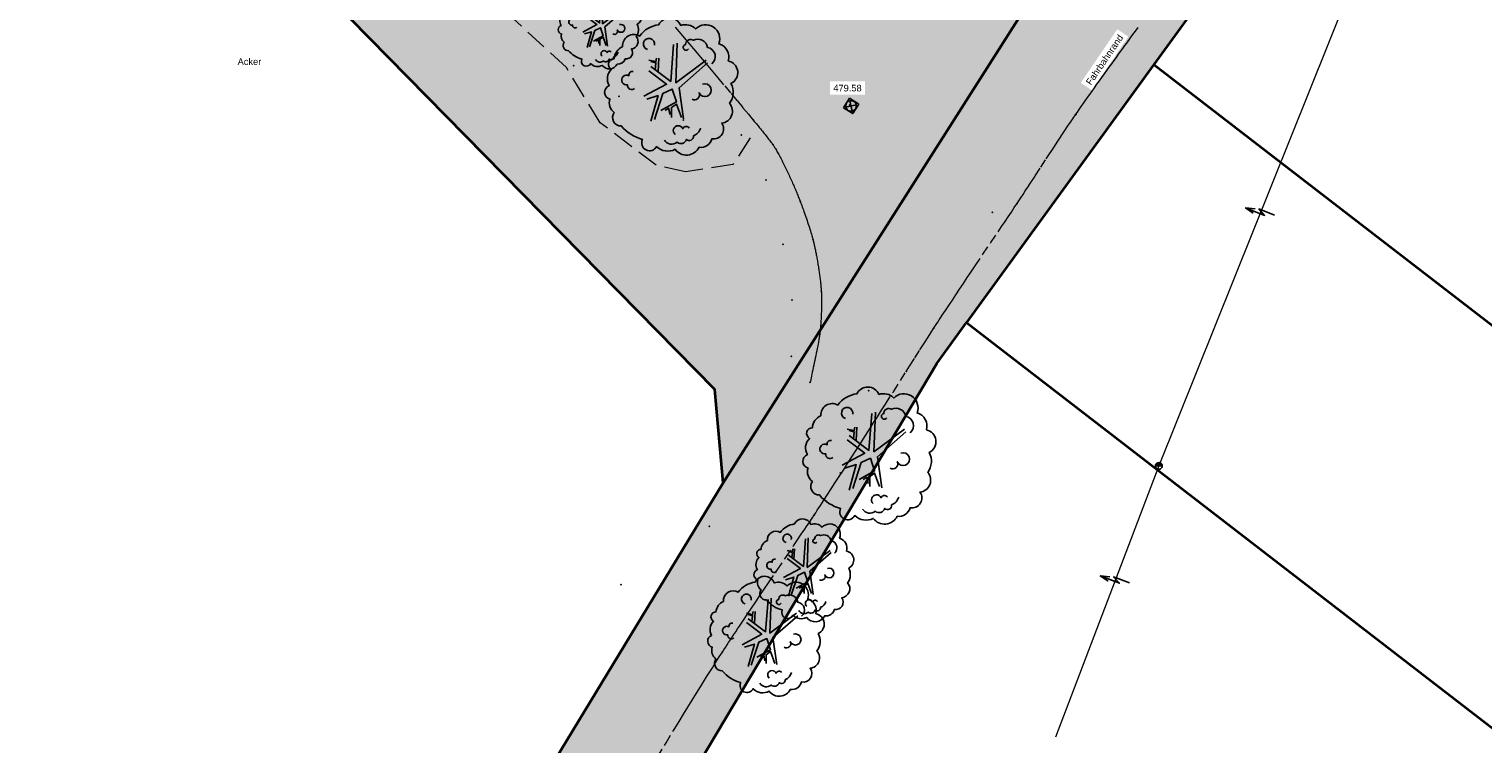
# Model space of a CAD drawing. Header units: metres. Extents: x 32314623 to 32316932, y 5614378 to 5615384.
# Tile 6 of 35: x 32316040 to 32316122, y 5614769 to 5614809. Entities that reach past the tile are written whole.
import ezdxf

# ---------------------------------------------------------------- set-up
doc = ezdxf.new("R2010")
doc.units = ezdxf.units.M
for name, pattern in [('1', [0]), ('20', [1.5, 0.5, -0.25, 0.5, -0.25]), ('36', [3.45, 1.225, -0.5, 1.225, -0.5]), ('96', [0])]:
    doc.linetypes.add(name, pattern=pattern)
doc.layers.get('0').update_dxf_attribs({"color": 1, "linetype": 'CONTINUOUS'})
for name, color, linetype in [('alte Grenzen', 7, 'CONTINUOUS'), ('Bäume Stäucher', 7, 'CONTINUOUS'), ('Diverses', 7, 'CONTINUOUS'), ('Ebene 1', 7, 'CONTINUOUS'), ('Fahrbahn', 7, 'CONTINUOUS'), ('Höhentexte', 7, 'CONTINUOUS'), ('Texte zu Fahrbahn - Toptexte', 7, 'CONTINUOUS'), ('vorhandene Straße', 7, 'CONTINUOUS'), ('WS  GS  Hydrant  Gulli  usw', 7, 'CONTINUOUS')]:
    doc.layers.add(name, color=color, linetype=linetype)
doc.styles.add('n', font='Arial.ttf')

# ---------------------------------------------------------------- blocks, each defined once
blk = doc.blocks.new('S4')
at = {"color": 7}
for points in [[(-0.5, 0.5), (0.5, 0.5), (0.5, -0.5)], [(-0.5, 0.5), (-0.5, -0.5)], [(-0.5, -0.5), (0.5, -0.5)]]:
    blk.add_lwpolyline(points, dxfattribs=at)
at = {"color": 0, "lineweight": -2}
blk.add_lwpolyline([(0.408503, -0.23585, -0.5773502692), (-0.408503, -0.23585, -0.5773502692), (0, 0.471699, -0.5773502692)], format="xyb", close=True, dxfattribs=at)
for points in [[(0.333542, 0.333542), (-0.333542, -0.333542)], [(0.333542, -0.333542), (-0.333542, 0.333542)]]:
    blk.add_lwpolyline(points, dxfattribs=at)
blk = doc.blocks.new('S12')
at = {"color": 0, "lineweight": -2}
blk.add_lwpolyline([(0.433013, -0.25, -0.5773502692), (-0.433013, -0.25, -0.5773502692), (0, 0.5, -0.5773502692)], format="xyb", close=True, dxfattribs=at)
blk.add_lwpolyline([(0.5, 0), (-0.5, 0)], dxfattribs=at)
for points in [[(-0.45, 0, -1), (0.45, 0)], [(-0.4, 0, -1), (0.4, 0)], [(-0.35, 0, -1), (0.35, 0)], [(-0.3, 0, -1), (0.3, 0)], [(-0.25, 0, -1), (0.25, 0)], [(-0.2, 0, -1), (0.2, 0)], [(-0.15, 0, -1.2936749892), (0.15, 0)], [(-0.1, 0, -1.3701562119), (0.1, 0)], [(-0.05, 0, -1.8633249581), (0.05, 0)]]:
    blk.add_lwpolyline(points, format="xyb", dxfattribs=at)
blk = doc.blocks.new('S115')
at = {"color": 92, "true_color": 0x00cd00}
blk.add_lwpolyline([(0.38, 0.18, -0.720322), (0.4, 0.02, -0.293105), (0.39, -0.12, -0.60356), (0.335, -0.26, -0.682674), (0.265, -0.37, -0.389231), (0.175, -0.43, -0.560861), (0.005, -0.445, -0.33185), (-0.125, -0.425, -0.983969), (-0.225, -0.375, -0.154039), (-0.375, -0.28, -0.618334), (-0.425, -0.185, -0.323718), (-0.455, -0.09, -0.727182), (-0.46, 0.005, -0.3406), (-0.445, 0.12, -0.78117), (-0.425, 0.195, -0.280586), (-0.365, 0.28, -0.603026), (-0.245, 0.355, -0.210061), (-0.11, 0.435, -0.647135), (0.045, 0.43, -0.293004), (0.15, 0.405, -0.808724), (0.315, 0.3, -0.423577)], format="xyb", close=True, dxfattribs=at)
for points in [[(-0.19, 0.26, -2.311325), (-0.14, 0.29)], [(0.1, 0.265, -1.589785), (0.08, 0.295, -0.618917), (0.135, 0.325, -0.49854), (0.235, 0.275, -0.65059), (0.265, 0.16)], [(-0.28, -0.015, -0.683441), (-0.33, 0.01, -1.429021), (-0.32, 0.075, -0.554902), (-0.29, 0.105)], [(0.125, -0.09, 0.752735), (0.175, -0.045, 2.3423), (0.2, 0.015)], [(0.185, -0.295, -0.230204), (0.135, -0.35, -0.683441), (0.085, -0.375, -0.556841), (0.02, -0.395, -0.46095), (-0.07, -0.38)], [(0.105, -0.295, 0.635794), (0.06, -0.3, 1.273144), (0.005, -0.34)]]:
    blk.add_lwpolyline(points, format="xyb", dxfattribs=at)
at = {"color": 34}
for points in [[(-0.165, 0.14), (-0.025, 0.035), (-0.005, 0.295)], [(0.02, 0.305), (0.01, 0.025), (0.225, 0.185)], [(-0.215, -0.07), (-0.055, 0.015), (-0.18, 0.11)], [(-0.18, 0.185), (-0.13, 0.175), (-0.125, 0.2)], [(-0.135, 0.115), (-0.13, 0.165), (-0.165, 0.175)], [(-0.11, 0.2), (-0.115, 0.105)], [(0.235, 0.165), (0.035, -0.01), (0.065, -0.23)], [(-0.165, -0.245), (-0.115, -0.065), (-0.195, -0.09)], [(-0.095, -0.17), (0.015, -0.11), (-0.015, -0.02), (-0.08, -0.05), (-0.14, -0.235)], [(-0.03, -0.2), (-0.04, -0.155), (-0.065, -0.17)], [(0.05, -0.22), (0.015, -0.125), (-0.02, -0.15), (-0.02, -0.22)]]:
    blk.add_lwpolyline(points, dxfattribs=at)
blk = doc.blocks.new('S54')
at = {"color": 0, "lineweight": -2}
for points in [[(0.44, 0.04), (-0.14, 0.04), (0.08, -0.07), (-0.4, -0.07)], [(0.18, 0.1), (0.44, 0.04), (0.18, -0.03)]]:
    blk.add_lwpolyline(points, dxfattribs=at)

msp = doc.modelspace()

# ---------------------------------------------------------------- hatches: boundary and pattern name
at = {"layer": 'vorhandene Straße', "lineweight": 25, "true_color": 0xe6d499}
for points in [[(32316174.342, 5614910.139), (32316216.752, 5614946.199), (32316230.106, 5614957.353), (32316232.818, 5614963.277), (32316232.453, 5614967.635), (32316238.07, 5614964.455), (32316247.824, 5614962.684), (32316254.36, 5614961.499), (32316226.309, 5614943.238), (32316179.821, 5614903.686), (32316169.861, 5614895.2), (32316153.544, 5614876.086), (32316091.162, 5614790.124), (32316045.777, 5614713.839), (32316039.987, 5614706.088), (32315975.745, 5614631.088), (32315906.445, 5614561.947), (32315862.415, 5614523.613), (32315840.607, 5614499.19), (32315813.638, 5614462.476), (32315803.318, 5614458.911), (32315831.339, 5614501.145), (32315841.16, 5614512.316), (32315857.587, 5614528.723), (32315902.078, 5614566.787), (32315970.936, 5614635.457), (32316037.639, 5614715.07), (32316079.08, 5614783.367), (32316098.454, 5614813.841), (32316128.16, 5614855.559), (32316146.92, 5614881.394), (32316163.861, 5614901.227)], [(32316096.436, 5614936.785), (32316085.029, 5614944.514), (32316076.988, 5614946.412), (32316068.04, 5614938.74), (32316064.523, 5614935.691), (32316054.289, 5614918.295), (32316046.632, 5614900.712), (32316039.914, 5614877.479), (32316061.129, 5614850.019), (32316066.179, 5614843.48), (32316091.939, 5614812.604), (32316098.454, 5614813.841), (32316079.08, 5614783.367), (32316078.624, 5614788.649), (32316000.811, 5614867.843), (32316026.272, 5614895.141), (32316046.335, 5614916.646), (32316052.394, 5614925.376), (32316068.158, 5614946.851), (32316076.22, 5614955.11), (32316087.574, 5614948.805), (32316103.167, 5614941.657)]]:
    msp.add_hatch(color=41, dxfattribs=at).paths.add_polyline_path(points, flags=0)

# ---------------------------------------------------------------- linework, layer by layer
at = {"layer": 'alte Grenzen', "color": 7, "linetype": '1', "lineweight": 35}
for p, q in [((32316113.984, 5614821.574), (32316103.412, 5614807.005)), ((32316103.412, 5614807.005), (32316218.866, 5614717.999)), ((32316092.839, 5614792.436), (32316208.453, 5614703.154))]:
    msp.add_line(p, q, dxfattribs=at)
for points in [[(32316075.43, 5614763.681), (32316084.377, 5614778.72), (32316091.162, 5614790.124), (32316092.839, 5614792.436)], [(32316016.279, 5614689.577), (32316037.639, 5614715.07), (32316062.415, 5614755.903), (32316079.08, 5614783.367)]]:
    msp.add_lwpolyline(points, dxfattribs=at)
at = {"layer": 'Diverses', "color": 7, "true_color": 0xffffff}
for p in [(32316070.638, 5614806.952), (32316073.193, 5614805.218), (32316076.845, 5614803.881), (32316080.115, 5614803.031), (32316081.506, 5614800.48), (32316094.292, 5614798.664), (32316082.474, 5614796.854), (32316082.97, 5614793.708), (32316082.943, 5614790.522), (32316087.312, 5614788.576), (32316085.705, 5614783.928), (32316078.3, 5614780.918), (32316073.323, 5614777.626)]:
    msp.add_point(p, dxfattribs=at)
at = {"layer": 'Ebene 1', "color": 7, "true_color": 0xffffff}
msp.add_point((32316086.236, 5614804.712, 479.579), dxfattribs=at)
at = {"layer": 'Fahrbahn', "color": 7, "linetype": '20', "lineweight": 18}
msp.add_lwpolyline([(32316076.37, 5614809.117), (32316076.579, 5614808.872), (32316076.787, 5614808.627), (32316076.994, 5614808.384), (32316077.201, 5614808.14), (32316077.407, 5614807.897), (32316077.61, 5614807.657), (32316077.814, 5614807.416), (32316078.014, 5614807.178), (32316078.212, 5614806.943), (32316078.409, 5614806.709), (32316078.603, 5614806.478), (32316078.793, 5614806.252), (32316079.172, 5614805.8), (32316079.533, 5614805.368), (32316079.869, 5614804.966), (32316080.204, 5614804.565), (32316080.513, 5614804.194), (32316080.788, 5614803.864), (32316080.86, 5614803.779), (32316080.949, 5614803.672), (32316081.047, 5614803.554), (32316081.096, 5614803.495), (32316081.146, 5614803.433), (32316081.198, 5614803.37), (32316081.25, 5614803.306), (32316081.303, 5614803.242), (32316081.355, 5614803.177), (32316081.408, 5614803.112), (32316081.46, 5614803.047), (32316081.511, 5614802.983), (32316081.562, 5614802.919), (32316081.611, 5614802.856), (32316081.657, 5614802.796), (32316081.704, 5614802.735), (32316081.748, 5614802.677), (32316081.788, 5614802.623), (32316081.808, 5614802.596), (32316081.828, 5614802.569), (32316081.846, 5614802.544), (32316081.864, 5614802.519), (32316081.881, 5614802.495), (32316081.896, 5614802.472), (32316081.912, 5614802.45), (32316081.928, 5614802.426), (32316081.944, 5614802.401), (32316081.96, 5614802.377), (32316081.976, 5614802.352), (32316081.992, 5614802.326), (32316082.025, 5614802.273), (32316082.059, 5614802.218), (32316082.093, 5614802.16), (32316082.127, 5614802.102), (32316082.162, 5614802.041), (32316082.197, 5614801.978), (32316082.232, 5614801.915), (32316082.268, 5614801.85), (32316082.304, 5614801.782), (32316082.339, 5614801.715), (32316082.375, 5614801.646), (32316082.412, 5614801.575), (32316082.448, 5614801.505), (32316082.484, 5614801.433), (32316082.52, 5614801.36), (32316082.556, 5614801.287), (32316082.593, 5614801.213), (32316082.629, 5614801.138), (32316082.664, 5614801.063), (32316082.7, 5614800.988), (32316082.736, 5614800.912), (32316082.771, 5614800.837), (32316082.806, 5614800.761), (32316082.841, 5614800.685), (32316082.875, 5614800.61), (32316082.909, 5614800.535), (32316082.943, 5614800.46), (32316082.976, 5614800.385), (32316083.009, 5614800.311), (32316083.041, 5614800.238), (32316083.072, 5614800.165), (32316083.103, 5614800.093), (32316083.134, 5614800.023), (32316083.164, 5614799.952), (32316083.193, 5614799.883), (32316083.221, 5614799.816), (32316083.249, 5614799.749), (32316083.276, 5614799.684), (32316083.301, 5614799.621), (32316083.327, 5614799.558), (32316083.351, 5614799.498), (32316083.374, 5614799.44), (32316083.397, 5614799.382), (32316083.419, 5614799.327), (32316083.438, 5614799.275), (32316083.464, 5614799.208), (32316083.492, 5614799.133), (32316083.522, 5614799.051), (32316083.553, 5614798.97), (32316083.585, 5614798.881), (32316083.618, 5614798.789), (32316083.651, 5614798.696), (32316083.685, 5614798.6), (32316083.719, 5614798.501), (32316083.754, 5614798.402), (32316083.789, 5614798.3), (32316083.823, 5614798.199), (32316083.857, 5614798.097), (32316083.891, 5614797.996), (32316083.924, 5614797.896), (32316083.956, 5614797.797), (32316083.988, 5614797.699), (32316084.017, 5614797.606), (32316084.046, 5614797.512), (32316084.074, 5614797.422), (32316084.098, 5614797.339), (32316084.111, 5614797.297), (32316084.122, 5614797.257), (32316084.133, 5614797.219), (32316084.144, 5614797.181), (32316084.154, 5614797.144), (32316084.163, 5614797.109), (32316084.175, 5614797.064), (32316084.187, 5614797.017), (32316084.199, 5614796.966), (32316084.211, 5614796.915), (32316084.223, 5614796.862), (32316084.236, 5614796.807), (32316084.248, 5614796.751), (32316084.261, 5614796.694), (32316084.273, 5614796.634), (32316084.286, 5614796.575), (32316084.298, 5614796.513), (32316084.311, 5614796.45), (32316084.323, 5614796.387), (32316084.335, 5614796.323), (32316084.348, 5614796.257), (32316084.36, 5614796.192), (32316084.372, 5614796.125), (32316084.384, 5614796.058), (32316084.396, 5614795.99), (32316084.408, 5614795.922), (32316084.42, 5614795.853), (32316084.431, 5614795.785), (32316084.442, 5614795.715), (32316084.454, 5614795.646), (32316084.465, 5614795.577), (32316084.475, 5614795.508), (32316084.486, 5614795.439), (32316084.496, 5614795.37), (32316084.506, 5614795.302), (32316084.516, 5614795.234), (32316084.526, 5614795.166), (32316084.535, 5614795.099), (32316084.544, 5614795.033), (32316084.552, 5614794.967), (32316084.561, 5614794.902), (32316084.568, 5614794.839), (32316084.576, 5614794.775), (32316084.583, 5614794.713), (32316084.59, 5614794.653), (32316084.596, 5614794.592), (32316084.602, 5614794.534), (32316084.608, 5614794.478), (32316084.613, 5614794.421), (32316084.618, 5614794.367), (32316084.622, 5614794.315), (32316084.626, 5614794.264), (32316084.629, 5614794.215), (32316084.632, 5614794.168), (32316084.633, 5614794.134), (32316084.635, 5614794.096), (32316084.636, 5614794.057), (32316084.638, 5614794.018), (32316084.639, 5614793.977), (32316084.64, 5614793.935), (32316084.642, 5614793.85), (32316084.643, 5614793.758), (32316084.643, 5614793.662), (32316084.643, 5614793.566), (32316084.642, 5614793.465), (32316084.64, 5614793.362), (32316084.639, 5614793.259), (32316084.636, 5614793.154), (32316084.633, 5614793.049), (32316084.63, 5614792.944), (32316084.626, 5614792.838), (32316084.621, 5614792.735), (32316084.617, 5614792.632), (32316084.611, 5614792.53), (32316084.605, 5614792.433), (32316084.602, 5614792.385), (32316084.599, 5614792.337), (32316084.595, 5614792.291), (32316084.592, 5614792.245), (32316084.588, 5614792.2), (32316084.585, 5614792.156), (32316084.581, 5614792.113), (32316084.577, 5614792.071), (32316084.573, 5614792.031), (32316084.569, 5614791.992), (32316084.565, 5614791.954), (32316084.561, 5614791.918), (32316084.555, 5614791.871), (32316084.548, 5614791.821), (32316084.541, 5614791.769), (32316084.533, 5614791.716), (32316084.525, 5614791.661), (32316084.515, 5614791.604), (32316084.506, 5614791.546), (32316084.496, 5614791.486), (32316084.485, 5614791.425), (32316084.474, 5614791.363), (32316084.463, 5614791.3), (32316084.451, 5614791.235), (32316084.427, 5614791.106), (32316084.401, 5614790.97), (32316084.373, 5614790.833), (32316084.346, 5614790.696), (32316084.317, 5614790.557), (32316084.288, 5614790.419), (32316084.26, 5614790.28), (32316084.231, 5614790.144), (32316084.203, 5614790.012), (32316084.175, 5614789.88), (32316084.147, 5614789.753), (32316084.122, 5614789.634), (32316084.097, 5614789.515), (32316084.073, 5614789.405), (32316084.052, 5614789.306), (32316084.031, 5614789.208), (32316084.014, 5614789.121), (32316084, 5614789.049)], dxfattribs=at)
at = {"layer": 'Fahrbahn', "color": 7, "true_color": 0xffffff}
for p in [(32316101.979, 5614808.349), (32316080.788, 5614803.864), (32316099.01, 5614804.194), (32316081.896, 5614802.472), (32316083.438, 5614799.275), (32316095.679, 5614799.144), (32316084.163, 5614797.109), (32316084.632, 5614794.168), (32316084.561, 5614791.918), (32316090.978, 5614792.097), (32316089.429, 5614789.668), (32316084, 5614789.049), (32316084.233, 5614781.561), (32316079.046, 5614773.812)]:
    msp.add_point(p, dxfattribs=at)
at = {"layer": 'WS  GS  Hydrant  Gulli  usw', "color": 7, "linetype": '96', "lineweight": 18}
for p, q in [((32316121.295, 5614828.207), (32316103.699, 5614784.326)), ((32316103.699, 5614784.326), (32316097.862, 5614769.003))]:
    msp.add_line(p, q, dxfattribs=at)

# ---------------------------------------------------------------- block references
at = {"layer": 'Bäume Stäucher', "color": 94}
for p, xscale, yscale in [((32316072.228, 5614809.187), 5, 5), ((32316076.327, 5614805.776), 8, 8), ((32316087.524, 5614784.925), 8, 8), ((32316083.777, 5614778.438), 6, 6), ((32316081.656, 5614774.711), 7, 7)]:
    msp.add_blockref('S115', p, dxfattribs=dict(at, xscale=xscale, yscale=yscale))
at = {"layer": 'WS  GS  Hydrant  Gulli  usw', "color": 7}
for name, p, xscale, yscale, rotation in [('S4', (32316086.313, 5614804.666), 0.6275, 0.6275, 237.553272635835), ('S54', (32316109.445, 5614798.657), 2, 2, 158.149300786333), ('S54', (32316101.239, 5614777.87), 2, 2, 159.146201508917)]:
    msp.add_blockref(name, p, dxfattribs=dict(at, xscale=xscale, yscale=yscale, rotation=rotation))
at = {"layer": 'WS  GS  Hydrant  Gulli  usw', "color": 7, "xscale": 0.375, "yscale": 0.375}
msp.add_blockref('S12', (32316103.699, 5614784.326), dxfattribs=at)

# ---------------------------------------------------------------- next in the draw order: texts
at = {"layer": 'Höhentexte', "color": 7, "lineweight": 25, "insert": (32316086.11, 5614805.482, 479.579), "char_height": 0.375, "attachment_point": 8, "line_spacing_factor": 0.84, "style": 'n', "bg_fill": 2}
msp.add_mtext('479.58', dxfattribs=at)
at = {"layer": 'Texte zu Fahrbahn - Toptexte', "color": 7, "lineweight": 25, "insert": (32316099.865, 5614805.811), "char_height": 0.375, "attachment_point": 7, "rotation": 55.76807, "line_spacing_factor": 0.84, "style": 'n', "bg_fill": 2}
msp.add_mtext('Fahrbahnrand', dxfattribs=at)
at = {"layer": 'WS  GS  Hydrant  Gulli  usw', "color": 7, "lineweight": 25, "insert": (32316051.657, 5614806.978), "char_height": 0.375, "attachment_point": 7, "line_spacing_factor": 0.84, "style": 'n', "bg_fill": 2}
msp.add_mtext('Acker', dxfattribs=at)

# ---------------------------------------------------------------- next in the draw order: linework, layer by layer
at = {"layer": 'alte Grenzen', "color": 7, "linetype": '1', "lineweight": 35}
msp.add_line((32316103.412, 5614807.005), (32316092.839, 5614792.436), dxfattribs=at)
for points in [[(32316079.08, 5614783.367), (32316078.624, 5614788.649), (32316039.594, 5614828.37)], [(32316098.454, 5614813.841), (32316096.766, 5614811.186), (32316082.79, 5614789.203), (32316079.08, 5614783.367)]]:
    msp.add_lwpolyline(points, dxfattribs=at)
at = {"layer": 'Ebene 1', "color": 3, "linetype": '36', "lineweight": 18}
msp.add_lwpolyline([(32316080.62, 5614802.862), (32316079.637, 5614801.366), (32316076.965, 5614800.939), (32316075.298, 5614801.323), (32316072.135, 5614803.717), (32316070.232, 5614806.838), (32316066.793, 5614810), (32316064.591, 5614812.244), (32316063.223, 5614814.104), (32316059.355, 5614817.459), (32316058.179, 5614820.345), (32316053.03, 5614823.229), (32316049.204, 5614826.862), (32316041.511, 5614834.855), (32316033.946, 5614842.377), (32316023.752, 5614852.571)], dxfattribs=at)
at = {"layer": 'Fahrbahn', "color": 7, "linetype": '20', "lineweight": 18}
msp.add_lwpolyline([(32316075.376, 5614767.899), (32316075.858, 5614768.686), (32316076.351, 5614769.488), (32316076.597, 5614769.889), (32316076.845, 5614770.293), (32316077.091, 5614770.691), (32316077.336, 5614771.089), (32316077.578, 5614771.48), (32316077.811, 5614771.854), (32316077.927, 5614772.041), (32316078.041, 5614772.224), (32316078.152, 5614772.401), (32316078.263, 5614772.578), (32316078.371, 5614772.75), (32316078.475, 5614772.915), (32316078.579, 5614773.08), (32316078.679, 5614773.238), (32316078.774, 5614773.388), (32316078.87, 5614773.538), (32316078.96, 5614773.679), (32316079.046, 5614773.812), (32316079.127, 5614773.939), (32316079.214, 5614774.072), (32316079.305, 5614774.211), (32316079.396, 5614774.351), (32316079.492, 5614774.496), (32316079.591, 5614774.647), (32316079.69, 5614774.797), (32316079.794, 5614774.953), (32316079.9, 5614775.113), (32316080.006, 5614775.273), (32316080.115, 5614775.437), (32316080.227, 5614775.605), (32316080.451, 5614775.94), (32316080.685, 5614776.289), (32316080.924, 5614776.644), (32316081.163, 5614776.999), (32316081.406, 5614777.36), (32316081.65, 5614777.72), (32316082.137, 5614778.442), (32316082.623, 5614779.16), (32316083.067, 5614779.819), (32316083.289, 5614780.148), (32316083.501, 5614780.463), (32316083.697, 5614780.756), (32316083.795, 5614780.902), (32316083.889, 5614781.043), (32316083.978, 5614781.177), (32316084.068, 5614781.312), (32316084.153, 5614781.44), (32316084.233, 5614781.561), (32316084.315, 5614781.686), (32316084.403, 5614781.819), (32316084.494, 5614781.959), (32316084.586, 5614782.099), (32316084.682, 5614782.246), (32316084.782, 5614782.399), (32316084.981, 5614782.706), (32316085.196, 5614783.037), (32316085.42, 5614783.384), (32316085.644, 5614783.732), (32316085.878, 5614784.095), (32316086.116, 5614784.467), (32316086.355, 5614784.84), (32316086.598, 5614785.22), (32316086.842, 5614785.601), (32316087.085, 5614785.981), (32316087.328, 5614786.362), (32316087.565, 5614786.736), (32316087.803, 5614787.109), (32316088.036, 5614787.474), (32316088.258, 5614787.824), (32316088.703, 5614788.523), (32316089.106, 5614789.16), (32316089.429, 5614789.668), (32316089.622, 5614789.972), (32316089.911, 5614790.428), (32316090.201, 5614790.884), (32316090.346, 5614791.112), (32316090.492, 5614791.34), (32316090.625, 5614791.548), (32316090.758, 5614791.757), (32316090.88, 5614791.946), (32316090.978, 5614792.097), (32316091.049, 5614792.209), (32316091.126, 5614792.326), (32316091.207, 5614792.45), (32316091.288, 5614792.574), (32316091.373, 5614792.704), (32316091.462, 5614792.838), (32316091.639, 5614793.108), (32316091.831, 5614793.397), (32316092.033, 5614793.7), (32316092.235, 5614794.003), (32316092.446, 5614794.32), (32316092.662, 5614794.643), (32316092.879, 5614794.966), (32316093.1, 5614795.295), (32316093.322, 5614795.625), (32316093.765, 5614796.284), (32316094.208, 5614796.943), (32316094.614, 5614797.548), (32316094.817, 5614797.85), (32316095.01, 5614798.138), (32316095.189, 5614798.407), (32316095.369, 5614798.675), (32316095.534, 5614798.923), (32316095.679, 5614799.144), (32316095.784, 5614799.302), (32316095.901, 5614799.479), (32316096.027, 5614799.672), (32316096.153, 5614799.865), (32316096.289, 5614800.072), (32316096.431, 5614800.29), (32316096.716, 5614800.725), (32316097.026, 5614801.2), (32316097.337, 5614801.674), (32316097.492, 5614801.911), (32316097.648, 5614802.149), (32316097.8, 5614802.38), (32316097.953, 5614802.612), (32316098.103, 5614802.839), (32316098.246, 5614803.056), (32316098.39, 5614803.273), (32316098.527, 5614803.479), (32316098.656, 5614803.67), (32316098.72, 5614803.766), (32316098.782, 5614803.858), (32316098.841, 5614803.945), (32316098.9, 5614804.033), (32316098.957, 5614804.116), (32316099.01, 5614804.194), (32316099.1, 5614804.325), (32316099.203, 5614804.473), (32316099.314, 5614804.632), (32316099.425, 5614804.792), (32316099.546, 5614804.963), (32316099.672, 5614805.142), (32316099.799, 5614805.322), (32316099.932, 5614805.509), (32316100.067, 5614805.7), (32316100.203, 5614805.891), (32316100.343, 5614806.085), (32316100.482, 5614806.28), (32316100.621, 5614806.475), (32316100.761, 5614806.669), (32316100.898, 5614806.859), (32316101.035, 5614807.05), (32316101.169, 5614807.236), (32316101.298, 5614807.413), (32316101.427, 5614807.591), (32316101.55, 5614807.761), (32316101.664, 5614807.918), (32316101.779, 5614808.075), (32316101.885, 5614808.22), (32316101.979, 5614808.349), (32316102.101, 5614808.514), (32316102.238, 5614808.7), (32316102.387, 5614808.901), (32316102.536, 5614809.102)], dxfattribs=at)

doc.saveas('drawing.dxf')
